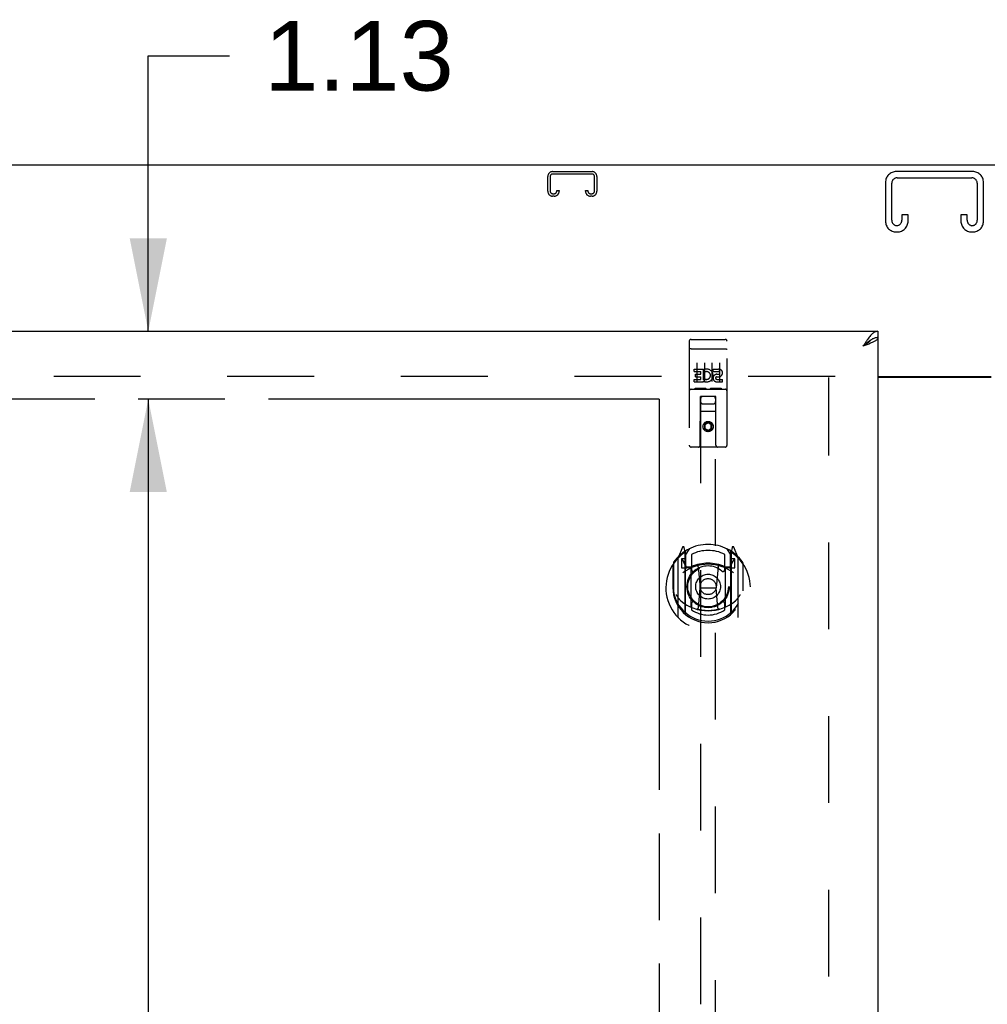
# Model space of a CAD drawing. Header units: inches. Extents: x 0 to 262, y 0 to 169.
# Tile 9 of 18: x 70 to 86, y 117 to 134. Entities that reach past the tile are written whole.
import ezdxf

# ---------------------------------------------------------------- set-up
doc = ezdxf.new("R2010")
doc.units = ezdxf.units.IN
doc.header["$LTSCALE"] = 14.384615
doc.header["$MEASUREMENT"] = 0
doc.linetypes.add('HIDDEN', pattern=[0.2, 0.1, -0.1])
doc.linetypes.add('PHANTOM', pattern=[0.8, 0.45, -0.05, 0.1, -0.05, 0.1, -0.05])
doc.layers.get('0').update_dxf_attribs({"linetype": 'CONTINUOUS'})
for name, color, linetype in [('02___PRT_ALL_AXES', 7, 'CONTINUOUS'), ('AVAILABLE_DOOR_SPACE', 7, 'CONTINUOUS'), ('DEFAULT_2', 8, 'HIDDEN'), ('DIMENSIONS', 7, 'CONTINUOUS')]:
    doc.layers.add(name, color=color, linetype=linetype)
doc.styles.get("Standard").update_dxf_attribs({"font": 'arial.ttf'})
doc.dimstyles.new('DIMSTYLE_1', dxfattribs={"dimtxt": 1.153846, "dimasz": 1.538462, "dimexe": 0.09, "dimexo": 0.07, "dimgap": 0.0375, "dimtad": 0, "dimtih": 1, "dimtoh": 1, "dimzin": 4, "dimdsep": 46, "dimtxsty": 'Standard', "dimblk": '_FILLED', "dimblk1": '_FILLED', "dimblk2": '_FILLED', "dimcen": 0.09, "dimazin": 1, "dimtfac": 1, "dimtdec": 3, "dimtofl": 0, "dimtmove": 0, "dimatfit": 3, "dimldrblk": '_FILLED', "dimfxl": 1, "dimtolj": 1, "dimtzin": 4, "dimarcsym": 0})

# ---------------------------------------------------------------- blocks, each defined once
blk = doc.blocks.new('_FILLED')
at = {"color": 0, "linetype": 'ByBlock'}
blk.add_solid([(0, 0), (-1, 0.2), (-1, -0.2)], dxfattribs=at)
blk = doc.blocks.new('*D13')
at = {"layer": 'DIMENSIONS', "color": 2, "linetype": 'Continuous'}
for p, q in [((86.522, 106.067), (83.445, 106.067)), ((90.147, 106.067), (93.284, 106.067))]:
    blk.add_line(p, q, dxfattribs=at)
at = {"layer": 'DIMENSIONS', "color": 2, "linetype": 'Continuous', "xscale": 1.5384615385, "yscale": 1.5384615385, "zscale": 1.5384615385}
blk.add_blockref('_FILLED', (86.522, 106.067), dxfattribs=at)
at = {"layer": 'DIMENSIONS', "color": 2, "linetype": 'Continuous', "xscale": 1.5384615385, "yscale": 1.5384615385, "zscale": 1.5384615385, "rotation": 180}
blk.add_blockref('_FILLED', (90.147, 106.067), dxfattribs=at)
at = {"layer": 'DIMENSIONS', "color": 2, "linetype": 'Continuous', "insert": (93.861, 106.644), "char_height": 1.1538, "width": 3.13554, "attachment_point": 1, "line_spacing_factor": 0.9}
blk.add_mtext('3.63', dxfattribs=at)
blk = doc.blocks.new('*D14')
at = {"layer": 'DIMENSIONS', "color": 2, "linetype": 'Continuous'}
for p, q in [((81.022, 101.398), (78.359, 101.398)), ((84.647, 101.398), (87.724, 101.398))]:
    blk.add_line(p, q, dxfattribs=at)
at = {"layer": 'DIMENSIONS', "color": 2, "linetype": 'Continuous', "xscale": 1.5384615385, "yscale": 1.5384615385, "zscale": 1.5384615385}
blk.add_blockref('_FILLED', (81.022, 101.398), dxfattribs=at)
at = {"layer": 'DIMENSIONS', "color": 2, "linetype": 'Continuous', "xscale": 1.5384615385, "yscale": 1.5384615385, "zscale": 1.5384615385, "rotation": 180}
blk.add_blockref('_FILLED', (84.647, 101.398), dxfattribs=at)
at = {"layer": 'DIMENSIONS', "color": 2, "linetype": 'Continuous', "insert": (77.782, 101.975), "char_height": 1.1538, "width": 3.13554, "attachment_point": 3, "line_spacing_factor": 0.9}
blk.add_mtext('3.63', dxfattribs=at)
blk = doc.blocks.new('*D15')
at = {"layer": 'DIMENSIONS', "color": 2, "linetype": 'Continuous'}
for p, q in [((63.709, 104.306), (66.931, 104.306)), ((81.022, 104.306), (72.117, 104.306))]:
    blk.add_line(p, q, dxfattribs=at)
at = {"layer": 'DIMENSIONS', "color": 2, "linetype": 'Continuous', "xscale": 1.5384615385, "yscale": 1.5384615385, "zscale": 1.5384615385, "rotation": 180}
blk.add_blockref('_FILLED', (63.709, 104.306), dxfattribs=at)
at = {"layer": 'DIMENSIONS', "color": 2, "linetype": 'Continuous', "xscale": 1.5384615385, "yscale": 1.5384615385, "zscale": 1.5384615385}
blk.add_blockref('_FILLED', (81.022, 104.306), dxfattribs=at)
at = {"layer": 'DIMENSIONS', "color": 2, "linetype": 'Continuous', "insert": (69.524, 104.883), "char_height": 1.1538, "width": 4.03203, "attachment_point": 2, "line_spacing_factor": 0.9}
blk.add_mtext('17.31', dxfattribs=at)
blk = doc.blocks.new('*D17')
at = {"layer": 'DIMENSIONS', "color": 2, "linetype": 'Continuous'}
for p, q in [((72.559, 128.615), (72.559, 133.18)), ((72.559, 133.18), (73.905, 133.18)), ((72.559, 127.49), (72.559, 124.413))]:
    blk.add_line(p, q, dxfattribs=at)
at = {"layer": 'DIMENSIONS', "color": 2, "linetype": 'Continuous', "xscale": 1.5384615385, "yscale": 1.5384615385, "zscale": 1.5384615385}
for p, rotation in [((72.559, 128.615), 270), ((72.559, 127.49), 90)]:
    blk.add_blockref('_FILLED', p, dxfattribs=dict(at, rotation=rotation))
at = {"layer": 'DIMENSIONS', "color": 2, "linetype": 'Continuous', "insert": (74.482, 133.757), "char_height": 1.1538, "width": 3.13554, "attachment_point": 1, "line_spacing_factor": 0.9}
blk.add_mtext('1.13', dxfattribs=at)
blk = doc.blocks.new('*D19')
at = {"layer": 'DIMENSIONS', "color": 2, "linetype": 'Continuous'}
for p, q in [((72.559, 127.49), (72.559, 89.519)), ((72.559, 49.24), (72.559, 85.48))]:
    blk.add_line(p, q, dxfattribs=at)
at = {"layer": 'DIMENSIONS', "color": 2, "linetype": 'Continuous', "xscale": 1.5384615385, "yscale": 1.5384615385, "zscale": 1.5384615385}
for p, rotation in [((72.559, 127.49), 90), ((72.559, 49.24), 270)]:
    blk.add_blockref('_FILLED', p, dxfattribs=dict(at, rotation=rotation))
at = {"layer": 'DIMENSIONS', "color": 2, "linetype": 'Continuous', "insert": (72.559, 88.942), "char_height": 1.1538, "width": 4.03203, "attachment_point": 2, "line_spacing_factor": 0.9}
blk.add_mtext('78.25\\Ptyp.', dxfattribs=at)

msp = doc.modelspace()

# ---------------------------------------------------------------- linework, layer by layer
at = {"color": 3, "linetype": 'Continuous'}
for p, q in [((109.532, 131.365), (61.636, 131.365)), ((61.959, 128.615), (84.647, 128.615)), ((84.433, 128.38), (84.4, 128.368)), ((84.647, 128.511), (84.647, 48.219)), ((84.647, 127.865), (86.522, 127.865)), ((86.522, 127.85), (84.647, 127.85))]:
    msp.add_line(p, q, dxfattribs=at)
at = {"color": 7, "linetype": 'Continuous'}
for p, q in [((84.647, 128.615), (84.647, 128.511)), ((84.546, 128.482), (84.535, 128.476))]:
    msp.add_line(p, q, dxfattribs=at)
at = {"color": 3, "linetype": 'Continuous'}
for points in [[(84.647, 128.615), (84.636, 128.614), (84.625, 128.612), (84.613, 128.609), (84.602, 128.605), (84.591, 128.599), (84.58, 128.593), (84.569, 128.585), (84.557, 128.576), (84.546, 128.566), (84.535, 128.555), (84.524, 128.543), (84.513, 128.53), (84.501, 128.516)], [(84.501, 128.516), (84.49, 128.502), (84.479, 128.486), (84.468, 128.471), (84.457, 128.454), (84.445, 128.438), (84.434, 128.421), (84.423, 128.403), (84.412, 128.386), (84.4, 128.368)], [(84.551, 128.428), (84.537, 128.422), (84.524, 128.416), (84.51, 128.41), (84.495, 128.404), (84.48, 128.398), (84.464, 128.392), (84.449, 128.386), (84.433, 128.38)], [(84.647, 128.511), (84.646, 128.505), (84.645, 128.499), (84.642, 128.493), (84.639, 128.487), (84.634, 128.481), (84.628, 128.475), (84.622, 128.469), (84.614, 128.463), (84.605, 128.457), (84.596, 128.451), (84.586, 128.445), (84.575, 128.44), (84.563, 128.434), (84.551, 128.428)]]:
    msp.add_lwpolyline(points, dxfattribs=at)
at = {"color": 7, "linetype": 'Continuous'}
for points in [[(84.535, 128.476), (84.524, 128.469), (84.513, 128.462), (84.501, 128.454), (84.49, 128.445), (84.479, 128.437), (84.468, 128.428), (84.457, 128.418), (84.445, 128.408), (84.434, 128.399), (84.423, 128.389), (84.412, 128.378), (84.4, 128.368)], [(84.531, 128.474), (84.527, 128.468), (84.522, 128.461), (84.516, 128.454), (84.509, 128.447), (84.501, 128.44), (84.493, 128.432), (84.484, 128.425), (84.475, 128.418), (84.465, 128.411), (84.455, 128.404), (84.445, 128.397), (84.434, 128.39), (84.423, 128.383), (84.412, 128.375), (84.4, 128.368)], [(84.647, 128.511), (84.636, 128.51), (84.625, 128.509), (84.613, 128.508), (84.602, 128.505), (84.591, 128.502), (84.58, 128.498), (84.569, 128.493), (84.557, 128.488), (84.546, 128.482)]]:
    msp.add_lwpolyline(points, dxfattribs=at)
at = {"layer": '02___PRT_ALL_AXES', "color": 8, "linetype": 'HIDDEN'}
for p, q in [((81.552, 128.482), (82.117, 128.482)), ((81.603, 127.947), (81.603, 127.99)), ((81.603, 127.99), (81.759, 127.99)), ((81.603, 127.947), (81.716, 127.947)), ((81.624, 127.862), (81.624, 127.905)), ((81.624, 127.905), (81.716, 127.905)), ((81.716, 127.905), (81.716, 127.947)), ((81.759, 127.812), (81.759, 127.99)), ((81.783, 127.941), (81.766, 127.981)), ((81.915, 127.947), (81.915, 127.99)), ((81.915, 127.99), (82.007, 127.99)), ((81.915, 127.947), (82.007, 127.947)), ((81.979, 127.903), (82.007, 127.903)), ((81.603, 127.776), (81.603, 127.819)), ((81.603, 127.819), (81.716, 127.819)), ((81.603, 127.776), (81.759, 127.776)), ((81.624, 127.862), (81.716, 127.862)), ((81.716, 127.819), (81.716, 127.862)), ((81.759, 127.812), (81.772, 127.83)), ((81.759, 127.776), (81.759, 127.789)), ((81.762, 127.787), (81.759, 127.789)), ((81.975, 127.862), (82.021, 127.862)), ((81.979, 127.819), (82.071, 127.819)), ((81.979, 127.776), (82.071, 127.776)), ((82.071, 127.776), (82.071, 127.819)), ((81.552, 127.654), (82.117, 127.654))]:
    msp.add_line(p, q, dxfattribs=at)
msp.add_circle((81.834, 127.037), 0.085, dxfattribs=at)
for centre, radius, start, end in [((81.809, 127.883), 0.107, 244.2636, 113.4027), ((81.809, 127.883), 0.0639, 234.8895, 113.4026), ((81.979, 127.84), 0.0635, 90, 270), ((82.008, 127.925), 0.0644, 282.2995, 90.0775), ((82.007, 127.925), 0.0219, 269.9011, 90), ((81.979, 127.841), 0.0219, 100.307, 270)]:
    msp.add_arc(centre, radius, start, end, dxfattribs=at)
at = {"layer": 'AVAILABLE_DOOR_SPACE', "color": 4, "linetype": 'PHANTOM'}
for q in [(63.709, 127.49), (81.022, 89.24)]:
    msp.add_line((81.022, 127.49), q, dxfattribs=at)
at = {"layer": 'DEFAULT_2', "color": 8, "linetype": 'HIDDEN'}
for p, q in [((79.178, 130.935), (79.178, 131.181)), ((79.218, 131.181), (79.218, 130.935)), ((79.258, 131.261), (79.911, 131.261)), ((79.911, 131.221), (79.258, 131.221)), ((79.951, 130.935), (79.951, 131.181)), ((79.991, 131.181), (79.991, 130.935)), ((86.217, 131.261), (84.952, 131.261)), ((84.966, 131.157), (86.203, 131.157)), ((84.772, 131.081), (84.772, 130.441)), ((84.876, 130.455), (84.876, 131.067)), ((86.293, 131.067), (86.293, 130.455)), ((86.397, 130.441), (86.397, 131.081)), ((79.258, 130.895), (79.286, 130.895)), ((79.286, 130.855), (79.258, 130.855)), ((79.326, 130.935), (79.326, 130.948)), ((79.326, 130.948), (79.366, 130.948)), ((79.366, 130.948), (79.366, 130.935)), ((79.803, 130.935), (79.803, 130.948)), ((79.803, 130.948), (79.843, 130.948)), ((79.843, 130.948), (79.843, 130.935)), ((79.883, 130.895), (79.911, 130.895)), ((79.911, 130.855), (79.883, 130.855)), ((85.043, 130.542), (85.043, 130.455)), ((85.147, 130.542), (85.043, 130.542)), ((85.147, 130.441), (85.147, 130.542)), ((86.022, 130.542), (86.022, 130.441)), ((86.126, 130.542), (86.022, 130.542)), ((86.126, 130.455), (86.126, 130.542)), ((84.952, 130.261), (84.967, 130.261)), ((86.202, 130.261), (86.217, 130.261)), ((81.522, 128.452), (81.522, 126.727)), ((81.617, 128.482), (81.802, 128.482)), ((81.867, 128.482), (82.052, 128.482)), ((82.147, 126.727), (82.147, 128.452)), ((81.539, 128.324), (81.538, 128.323)), ((81.539, 128.324), (81.539, 128.324)), ((81.54, 128.324), (81.539, 128.324)), ((81.541, 128.324), (81.54, 128.324)), ((81.542, 128.324), (81.541, 128.324)), ((81.542, 128.324), (81.542, 128.324)), ((81.543, 128.324), (81.542, 128.324)), ((81.544, 128.324), (81.543, 128.324)), ((81.545, 128.324), (81.544, 128.324)), ((81.546, 128.324), (81.545, 128.324)), ((81.547, 128.324), (81.546, 128.324)), ((81.547, 128.324), (81.547, 128.324)), ((81.548, 128.324), (81.547, 128.324)), ((81.549, 128.324), (81.548, 128.324)), ((81.55, 128.324), (81.549, 128.324)), ((81.551, 128.324), (81.55, 128.324)), ((81.552, 128.324), (81.551, 128.324)), ((81.552, 128.324), (82.117, 128.324)), ((82.117, 128.324), (82.118, 128.324)), ((82.118, 128.324), (82.119, 128.324)), ((82.119, 128.324), (82.12, 128.324)), ((82.12, 128.324), (82.12, 128.324)), ((82.12, 128.324), (82.121, 128.324)), ((82.121, 128.324), (82.122, 128.324)), ((82.122, 128.324), (82.123, 128.324)), ((82.123, 128.324), (82.124, 128.324)), ((82.124, 128.324), (82.124, 128.324)), ((82.124, 128.324), (82.125, 128.324)), ((82.125, 128.324), (82.126, 128.324)), ((82.126, 128.324), (82.127, 128.324)), ((82.127, 128.324), (82.128, 128.324)), ((82.128, 128.324), (82.128, 128.324)), ((82.128, 128.324), (82.129, 128.324)), ((82.129, 128.324), (82.13, 128.324)), ((81.647, 128.091), (81.647, 127.785)), ((81.772, 128.091), (81.772, 127.785)), ((81.897, 128.091), (81.897, 127.785)), ((82.022, 128.091), (82.022, 127.785)), ((83.938, 127.865), (63.334, 127.865)), ((83.834, 48.88), (83.834, 127.85)), ((81.552, 127.654), (82.117, 127.654)), ((81.796, 127.67), (81.624, 127.67)), ((82.046, 127.67), (81.874, 127.67)), ((81.704, 126.727), (81.708, 127.537)), ((81.709, 127.537), (81.708, 127.537)), ((81.709, 127.537), (81.709, 90.536)), ((81.959, 127.537), (81.709, 127.537)), ((81.749, 127.412), (81.919, 127.412)), ((81.959, 90.536), (81.959, 127.537)), ((81.961, 127.537), (81.959, 127.537)), ((81.964, 126.727), (81.961, 127.537)), ((81.962, 127.287), (81.707, 127.287)), ((81.834, 127.109), (81.772, 127.073)), ((81.772, 127.073), (81.772, 127.001)), ((81.772, 127.073), (81.782, 127.067)), ((81.834, 127.098), (81.782, 127.067)), ((81.834, 127.109), (81.834, 127.098)), ((81.897, 127.073), (81.834, 127.109)), ((81.887, 127.067), (81.834, 127.098)), ((81.897, 127.073), (81.887, 127.067)), ((81.897, 127.001), (81.897, 127.073)), ((81.772, 127.001), (81.782, 127.007)), ((81.772, 127.001), (81.834, 126.965)), ((81.782, 127.067), (81.782, 127.007)), ((81.782, 127.007), (81.834, 126.976)), ((81.834, 126.976), (81.887, 127.007)), ((81.834, 126.965), (81.897, 127.001)), ((81.834, 126.965), (81.834, 126.976)), ((81.887, 127.007), (81.887, 127.067)), ((81.897, 127.001), (81.887, 127.007)), ((82.117, 126.697), (81.552, 126.697)), ((81.409, 125.037), (81.339, 124.862)), ((81.431, 124.957), (81.43, 124.957)), ((81.431, 124.957), (81.43, 124.957)), ((81.431, 124.957), (81.431, 124.957)), ((81.452, 124.954), (81.438, 125.034)), ((81.452, 123.937), (81.452, 124.954)), ((81.459, 124.906), (81.529, 125.015)), ((81.459, 123.962), (81.459, 124.965)), ((82.139, 125.015), (82.209, 124.906)), ((82.209, 123.962), (82.209, 124.965)), ((82.231, 125.034), (82.217, 124.954)), ((82.217, 124.954), (82.217, 123.937)), ((82.238, 124.957), (82.234, 124.96)), ((82.239, 124.957), (82.238, 124.957)), ((82.33, 124.862), (82.26, 125.037)), ((81.334, 124.851), (81.334, 123.884)), ((81.392, 124.846), (81.392, 124.696)), ((81.459, 124.846), (81.392, 124.846)), ((81.4, 124.839), (81.43, 124.793)), ((81.462, 124.941), (81.462, 124.733)), ((81.559, 124.919), (81.559, 124.666)), ((82.109, 124.666), (82.109, 124.919)), ((82.207, 124.733), (82.207, 124.941)), ((82.277, 124.846), (82.209, 124.846)), ((82.239, 124.793), (82.269, 124.839)), ((82.277, 124.696), (82.277, 124.846)), ((82.334, 123.884), (82.334, 124.851)), ((81.252, 124.756), (81.252, 124.367)), ((81.259, 124.778), (81.259, 124.321)), ((81.392, 124.696), (81.452, 124.696)), ((81.552, 124.695), (81.479, 124.695)), ((81.482, 124.713), (81.548, 124.713)), ((81.552, 124.054), (81.552, 124.685)), ((81.671, 124.711), (81.702, 124.367)), ((81.998, 124.711), (81.967, 124.367)), ((82.189, 124.695), (82.117, 124.695)), ((82.117, 124.685), (82.117, 124.054)), ((82.121, 124.713), (82.187, 124.713)), ((82.217, 124.696), (82.277, 124.696)), ((82.409, 124.778), (82.409, 124.321)), ((82.417, 124.367), (82.417, 124.756)), ((81.252, 124.367), (81.267, 124.367)), ((81.259, 124.321), (81.26, 124.318)), ((81.672, 124.028), (81.702, 124.367)), ((81.702, 124.367), (81.967, 124.367)), ((81.997, 124.028), (81.967, 124.367)), ((82.417, 124.367), (82.402, 124.367)), ((82.409, 124.321), (82.409, 124.318)), ((81.559, 124.105), (81.559, 124.002)), ((82.109, 124.002), (82.109, 124.105))]:
    msp.add_line(p, q, dxfattribs=at)
for points in [[(81.538, 128.323), (81.537, 128.323), (81.537, 128.323), (81.537, 128.323), (81.536, 128.323), (81.536, 128.323), (81.536, 128.323), (81.535, 128.323), (81.535, 128.323), (81.535, 128.323), (81.534, 128.323), (81.534, 128.323), (81.534, 128.323), (81.533, 128.323), (81.533, 128.323), (81.533, 128.323), (81.532, 128.322), (81.532, 128.322), (81.532, 128.322), (81.531, 128.322), (81.531, 128.322), (81.531, 128.322), (81.53, 128.322), (81.53, 128.322), (81.53, 128.322), (81.53, 128.322), (81.529, 128.322), (81.529, 128.322), (81.529, 128.322), (81.529, 128.322), (81.528, 128.321), (81.528, 128.321), (81.528, 128.321), (81.528, 128.321), (81.527, 128.321), (81.527, 128.321), (81.527, 128.321), (81.527, 128.321), (81.526, 128.321), (81.526, 128.321), (81.526, 128.321), (81.526, 128.32), (81.526, 128.32), (81.525, 128.32), (81.525, 128.32), (81.525, 128.32), (81.525, 128.32), (81.525, 128.32), (81.524, 128.32), (81.524, 128.32), (81.524, 128.32), (81.524, 128.32), (81.524, 128.319), (81.524, 128.319), (81.524, 128.319), (81.523, 128.319), (81.523, 128.319), (81.523, 128.319), (81.523, 128.319), (81.523, 128.319), (81.523, 128.319), (81.523, 128.319), (81.523, 128.318), (81.523, 128.318), (81.522, 128.318), (81.522, 128.318), (81.522, 128.318), (81.522, 128.318), (81.522, 128.318), (81.522, 128.318), (81.522, 128.318), (81.522, 128.317), (81.522, 128.317), (81.522, 128.317), (81.522, 128.317), (81.522, 128.317), (81.522, 128.317), (81.522, 128.317)], [(82.13, 128.324), (82.131, 128.323), (82.131, 128.323), (82.131, 128.323), (82.132, 128.323), (82.132, 128.323), (82.133, 128.323), (82.133, 128.323), (82.133, 128.323), (82.134, 128.323), (82.134, 128.323), (82.134, 128.323), (82.135, 128.323), (82.135, 128.323), (82.135, 128.323), (82.136, 128.323), (82.136, 128.323), (82.136, 128.323), (82.137, 128.322), (82.137, 128.322), (82.137, 128.322), (82.138, 128.322), (82.138, 128.322), (82.138, 128.322), (82.138, 128.322), (82.139, 128.322), (82.139, 128.322), (82.139, 128.322), (82.14, 128.322), (82.14, 128.322), (82.14, 128.322), (82.14, 128.322), (82.141, 128.321), (82.141, 128.321), (82.141, 128.321), (82.141, 128.321), (82.142, 128.321), (82.142, 128.321), (82.142, 128.321), (82.142, 128.321), (82.143, 128.321), (82.143, 128.321), (82.143, 128.321), (82.143, 128.32), (82.143, 128.32), (82.144, 128.32), (82.144, 128.32), (82.144, 128.32), (82.144, 128.32), (82.144, 128.32), (82.145, 128.32), (82.145, 128.32), (82.145, 128.32), (82.145, 128.32), (82.145, 128.319), (82.145, 128.319), (82.145, 128.319), (82.146, 128.319), (82.146, 128.319), (82.146, 128.319), (82.146, 128.319), (82.146, 128.319), (82.146, 128.319), (82.146, 128.319), (82.146, 128.318), (82.146, 128.318), (82.146, 128.318), (82.147, 128.318), (82.147, 128.318), (82.147, 128.318), (82.147, 128.318), (82.147, 128.318), (82.147, 128.318), (82.147, 128.317), (82.147, 128.317), (82.147, 128.317), (82.147, 128.317), (82.147, 128.317), (82.147, 128.317), (82.147, 128.317)], [(81.624, 127.67), (81.623, 127.67), (81.623, 127.67), (81.623, 127.67), (81.623, 127.67), (81.623, 127.67), (81.622, 127.67), (81.622, 127.67), (81.622, 127.67), (81.622, 127.67), (81.622, 127.67), (81.621, 127.67), (81.621, 127.67), (81.621, 127.67), (81.621, 127.67), (81.621, 127.67), (81.621, 127.67), (81.62, 127.671), (81.62, 127.671), (81.62, 127.671), (81.62, 127.671), (81.62, 127.671), (81.62, 127.671), (81.62, 127.671), (81.619, 127.671), (81.619, 127.671), (81.619, 127.671), (81.619, 127.671), (81.619, 127.671), (81.619, 127.671), (81.619, 127.671), (81.618, 127.671), (81.618, 127.671), (81.618, 127.671), (81.618, 127.671), (81.618, 127.671), (81.618, 127.671), (81.618, 127.671), (81.618, 127.671), (81.618, 127.671), (81.618, 127.671), (81.617, 127.671), (81.617, 127.671), (81.617, 127.671), (81.617, 127.671), (81.617, 127.671), (81.617, 127.672)], [(81.802, 127.672), (81.802, 127.671), (81.802, 127.671), (81.802, 127.671), (81.802, 127.671), (81.802, 127.671), (81.801, 127.671), (81.801, 127.671), (81.801, 127.671), (81.801, 127.671), (81.801, 127.671), (81.801, 127.671), (81.801, 127.671), (81.801, 127.671), (81.801, 127.671), (81.8, 127.671), (81.8, 127.671), (81.8, 127.671), (81.8, 127.671), (81.8, 127.671), (81.8, 127.671), (81.8, 127.671), (81.8, 127.671), (81.799, 127.671), (81.799, 127.671), (81.799, 127.671), (81.799, 127.671), (81.799, 127.671), (81.799, 127.671), (81.799, 127.671), (81.798, 127.67), (81.798, 127.67), (81.798, 127.67), (81.798, 127.67), (81.798, 127.67), (81.798, 127.67), (81.797, 127.67), (81.797, 127.67), (81.797, 127.67), (81.797, 127.67), (81.797, 127.67), (81.796, 127.67), (81.796, 127.67), (81.796, 127.67), (81.796, 127.67), (81.796, 127.67)], [(81.874, 127.67), (81.873, 127.67), (81.873, 127.67), (81.873, 127.67), (81.873, 127.67), (81.873, 127.67), (81.872, 127.67), (81.872, 127.67), (81.872, 127.67), (81.872, 127.67), (81.872, 127.67), (81.871, 127.67), (81.871, 127.67), (81.871, 127.67), (81.871, 127.67), (81.871, 127.67), (81.871, 127.67), (81.87, 127.671), (81.87, 127.671), (81.87, 127.671), (81.87, 127.671), (81.87, 127.671), (81.87, 127.671), (81.87, 127.671), (81.869, 127.671), (81.869, 127.671), (81.869, 127.671), (81.869, 127.671), (81.869, 127.671), (81.869, 127.671), (81.869, 127.671), (81.869, 127.671), (81.868, 127.671), (81.868, 127.671), (81.868, 127.671), (81.868, 127.671), (81.868, 127.671), (81.868, 127.671), (81.868, 127.671), (81.868, 127.671), (81.868, 127.671), (81.867, 127.671), (81.867, 127.671), (81.867, 127.671), (81.867, 127.671), (81.867, 127.671), (81.867, 127.672)], [(82.052, 127.672), (82.052, 127.671), (82.052, 127.671), (82.052, 127.671), (82.052, 127.671), (82.052, 127.671), (82.051, 127.671), (82.051, 127.671), (82.051, 127.671), (82.051, 127.671), (82.051, 127.671), (82.051, 127.671), (82.051, 127.671), (82.051, 127.671), (82.051, 127.671), (82.05, 127.671), (82.05, 127.671), (82.05, 127.671), (82.05, 127.671), (82.05, 127.671), (82.05, 127.671), (82.05, 127.671), (82.05, 127.671), (82.049, 127.671), (82.049, 127.671), (82.049, 127.671), (82.049, 127.671), (82.049, 127.671), (82.049, 127.671), (82.049, 127.671), (82.048, 127.67), (82.048, 127.67), (82.048, 127.67), (82.048, 127.67), (82.048, 127.67), (82.048, 127.67), (82.047, 127.67), (82.047, 127.67), (82.047, 127.67), (82.047, 127.67), (82.047, 127.67), (82.046, 127.67), (82.046, 127.67), (82.046, 127.67), (82.046, 127.67), (82.046, 127.67)], [(81.302, 124.254), (81.305, 124.249), (81.308, 124.244), (81.311, 124.239), (81.314, 124.234), (81.317, 124.23), (81.319, 124.226), (81.322, 124.221), (81.325, 124.218), (81.327, 124.214), (81.33, 124.21), (81.332, 124.207), (81.335, 124.203), (81.337, 124.2), (81.339, 124.197), (81.342, 124.194), (81.344, 124.191), (81.346, 124.189), (81.348, 124.186), (81.35, 124.183), (81.352, 124.181), (81.354, 124.179), (81.356, 124.176), (81.358, 124.174), (81.36, 124.172), (81.362, 124.17), (81.364, 124.168), (81.366, 124.166), (81.367, 124.164), (81.369, 124.163), (81.371, 124.161), (81.372, 124.159), (81.374, 124.158), (81.376, 124.156), (81.377, 124.155), (81.379, 124.154), (81.38, 124.152)], [(82.289, 124.152), (82.29, 124.154), (82.292, 124.155), (82.293, 124.156), (82.295, 124.158), (82.297, 124.159), (82.298, 124.161), (82.3, 124.163), (82.302, 124.164), (82.303, 124.166), (82.305, 124.168), (82.307, 124.17), (82.309, 124.172), (82.311, 124.174), (82.313, 124.176), (82.315, 124.179), (82.317, 124.181), (82.319, 124.183), (82.321, 124.186), (82.323, 124.189), (82.325, 124.191), (82.327, 124.194), (82.33, 124.197), (82.332, 124.2), (82.334, 124.203), (82.337, 124.207), (82.339, 124.21), (82.342, 124.214), (82.344, 124.218), (82.347, 124.221), (82.349, 124.225), (82.352, 124.23), (82.355, 124.234), (82.358, 124.239), (82.361, 124.244), (82.364, 124.249), (82.367, 124.254)], [(82.022, 124.011), (82.017, 124.009), (82.012, 124.008), (82.006, 124.006), (82.001, 124.005), (81.995, 124.004), (81.99, 124.002), (81.984, 124.001), (81.979, 124), (81.973, 123.999), (81.968, 123.998), (81.962, 123.997), (81.957, 123.996), (81.951, 123.995), (81.946, 123.994), (81.94, 123.993), (81.935, 123.992), (81.929, 123.991), (81.924, 123.991), (81.918, 123.99), (81.913, 123.989), (81.907, 123.989), (81.902, 123.988), (81.896, 123.988), (81.89, 123.987), (81.885, 123.987), (81.879, 123.986), (81.874, 123.986), (81.868, 123.986), (81.862, 123.985), (81.857, 123.985), (81.851, 123.985), (81.846, 123.985), (81.84, 123.985), (81.834, 123.985), (81.829, 123.985), (81.823, 123.985), (81.818, 123.985), (81.812, 123.985), (81.807, 123.985), (81.801, 123.986), (81.795, 123.986), (81.79, 123.986), (81.784, 123.987), (81.779, 123.987), (81.773, 123.988), (81.767, 123.988), (81.762, 123.989), (81.756, 123.989), (81.751, 123.99), (81.745, 123.991), (81.74, 123.991), (81.734, 123.992), (81.729, 123.993), (81.723, 123.994), (81.718, 123.995), (81.712, 123.996), (81.706, 123.997), (81.701, 123.998), (81.695, 123.999), (81.69, 124), (81.685, 124.001), (81.679, 124.002), (81.674, 124.004), (81.668, 124.005), (81.663, 124.006), (81.657, 124.008), (81.652, 124.009), (81.647, 124.011)]]:
    msp.add_lwpolyline(points, dxfattribs=at)
for centre, radius in [((81.834, 127.037), 0.0845), ((81.834, 124.385), 0.35), ((81.834, 124.385), 0.335), ((81.834, 124.385), 0.205), ((81.834, 124.385), 0.133)]:
    msp.add_circle(centre, radius, dxfattribs=at)
for centre, radius, start, end in [((79.258, 131.181), 0.08, 90, 180), ((79.258, 131.181), 0.04, 90, 180), ((79.911, 131.181), 0.08, 0, 90), ((79.911, 131.181), 0.04, 0, 90), ((84.952, 131.081), 0.18, 90, 180), ((84.966, 131.067), 0.09, 90, 180), ((86.203, 131.067), 0.09, 0, 90), ((86.217, 131.081), 0.18, 0, 90), ((79.258, 130.935), 0.08, 180, 270), ((79.258, 130.935), 0.04, 180, 270), ((79.286, 130.935), 0.08, 270, 360), ((79.286, 130.935), 0.04, 270, 360), ((79.883, 130.935), 0.08, 180, 270), ((79.883, 130.935), 0.04, 180, 270), ((79.911, 130.935), 0.08, 270, 360), ((79.911, 130.935), 0.04, 270, 360), ((84.952, 130.441), 0.18, 180, 270), ((84.966, 130.455), 0.09, 180, 261.7808), ((84.953, 130.455), 0.09, 270, 360), ((84.967, 130.441), 0.18, 270, 360), ((86.202, 130.441), 0.18, 180, 270), ((86.216, 130.455), 0.09, 180, 261.7808), ((86.203, 130.455), 0.09, 270, 360), ((86.217, 130.441), 0.18, 270, 360), ((81.552, 128.452), 0.03, 90, 180), ((82.117, 128.452), 0.03, 0, 90), ((81.552, 127.624), 0.03, 90, 180), ((82.117, 127.624), 0.03, 0, 90), ((81.749, 127.497), 0.04, 90, 180), ((81.749, 127.452), 0.04, 180, 270), ((81.919, 127.497), 0.04, 0, 90), ((81.919, 127.452), 0.04, 270, 360), ((81.552, 126.727), 0.03, 180, 270), ((81.674, 126.727), 0.03, 270, 360), ((81.994, 126.727), 0.03, 180, 270), ((82.117, 126.727), 0.03, 270, 360), ((81.834, 124.385), 0.7, 35.2961, 144.7039), ((81.423, 125.032), 0.015, 10, 158.1959), ((81.442, 124.941), 0.02, 0, 125.2543), ((81.479, 124.965), 0.02, 121.4688, 179.9992), ((81.834, 124.385), 0.6, 62.7204, 117.2796), ((82.189, 124.965), 0.02, 0, 58.5295), ((82.227, 124.941), 0.02, 54.7457, 180), ((82.246, 125.032), 0.015, 21.8041, 170), ((81.834, 124.367), 0.7, 125.5126, 54.4874), ((81.279, 124.778), 0.02, 144.7039, 180), ((81.349, 124.851), 0.015, 135.0748, 180), ((81.404, 124.841), 0.005, 90, 212.6792), ((81.439, 124.921), 0.02, 0, 125.5126), ((81.271, 124.691), 0.188, 0, 32.6792), ((82.229, 124.921), 0.02, 54.4874, 180), ((82.397, 124.691), 0.188, 147.3208, 180), ((82.264, 124.841), 0.005, 327.3208, 90), ((82.319, 124.851), 0.015, 0, 44.9252), ((82.389, 124.778), 0.02, 0, 35.2961), ((81.834, 124.055), 0.7, 53.2319, 126.7681), ((81.479, 124.715), 0.02, 180, 270), ((81.482, 124.733), 0.02, 180, 270), ((81.548, 124.733), 0.02, 270, 293.464), ((81.567, 124.685), 0.015, 112.9863, 180), ((81.834, 124.073), 0.7, 66.536, 113.464), ((81.589, 124.666), 0.03, 180, 311.1261), ((81.834, 124.385), 0.343, 48.8739, 131.1261), ((81.651, 124.71), 0.02, 5.0796, 105.6131), ((82.017, 124.71), 0.02, 74.3869, 174.9204), ((82.079, 124.666), 0.03, 228.8739, 360), ((82.102, 124.685), 0.015, 0, 67.0137), ((82.121, 124.733), 0.02, 246.536, 270), ((82.187, 124.733), 0.02, 270, 360), ((82.189, 124.715), 0.02, 270, 360), ((81.834, 124.37), 0.583, 180.2464, 359.7536), ((81.279, 124.321), 0.02, 180, 187.6622), ((81.834, 124.395), 0.58, 187.6622, 352.3378), ((82.389, 124.321), 0.02, 352.3378, 360), ((81.834, 124.685), 0.7, 229.529, 310.471), ((81.567, 124.054), 0.015, 180, 247.0137), ((81.589, 124.105), 0.03, 48.8739, 180), ((81.834, 124.395), 0.48, 235.0461, 304.9539), ((81.834, 124.385), 0.343, 228.8739, 311.1261), ((81.652, 124.03), 0.02, 254.4248, 354.9204), ((82.017, 124.03), 0.02, 185.0796, 285.5752), ((82.079, 124.105), 0.03, 0, 131.1261), ((82.102, 124.054), 0.015, 292.9863, 360), ((81.349, 123.884), 0.015, 180, 224.9252), ((81.467, 123.937), 0.015, 180, 229.6413), ((81.479, 123.962), 0.02, 180, 230.6594), ((82.189, 123.962), 0.02, 309.3378, 359.9984), ((82.202, 123.937), 0.015, 310.3587, 360), ((82.319, 123.884), 0.015, 315.0748, 360)]:
    msp.add_arc(centre, radius, start, end, dxfattribs=at)

# ---------------------------------------------------------------- dimensions: what is measured, and where the dimension line sits
at = {"layer": 'DIMENSIONS', "color": 2, "linetype": 'Continuous'}
dim = msp.add_linear_dim(base=(72.559120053, 128.61480861), p1=(81.021984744, 127.48980861), p2=(84.626984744, 128.61480861), angle=90, dimstyle='DIMSTYLE_1', dxfattribs=at)
dim.commit()
dim.dimension.update_dxf_attribs({"geometry": '*D17', "text_midpoint": (76.099946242, 133.173741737), "dimtype": 160})
for base, p1, p2, picture, middle in [((84.646984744, 101.398274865), (81.021984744, 89.23980861), (84.646984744, 128.49080861), '*D14', (76.212501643, 101.391838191)), ((81.022, 104.306), (63.709, 127.49), (81.022, 127.49), '*D15', (69.462, 104.3)), ((90.146984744, 106.067284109), (86.521984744, 48.23880861), (90.146984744, 127.48980861), '*D13', (95.427525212, 106.060852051))]:
    dim = msp.add_linear_dim(base=base, p1=p1, p2=p2, dimstyle='DIMSTYLE_1', dxfattribs=at)
    dim.commit()
    dim.dimension.update_dxf_attribs({"geometry": picture, "text_midpoint": middle, "dimtype": 160})
dim = msp.add_linear_dim(base=(72.559, 49.24), p1=(81.022, 127.49), p2=(81.022, 49.24), angle=270, text='<>\\Ptyp.', dimstyle='DIMSTYLE_1', dxfattribs=at)
dim.commit()
dim.dimension.update_dxf_attribs({"geometry": '*D19', "text_midpoint": (72.559, 87.499), "dimtype": 160})

doc.saveas('drawing.dxf')
